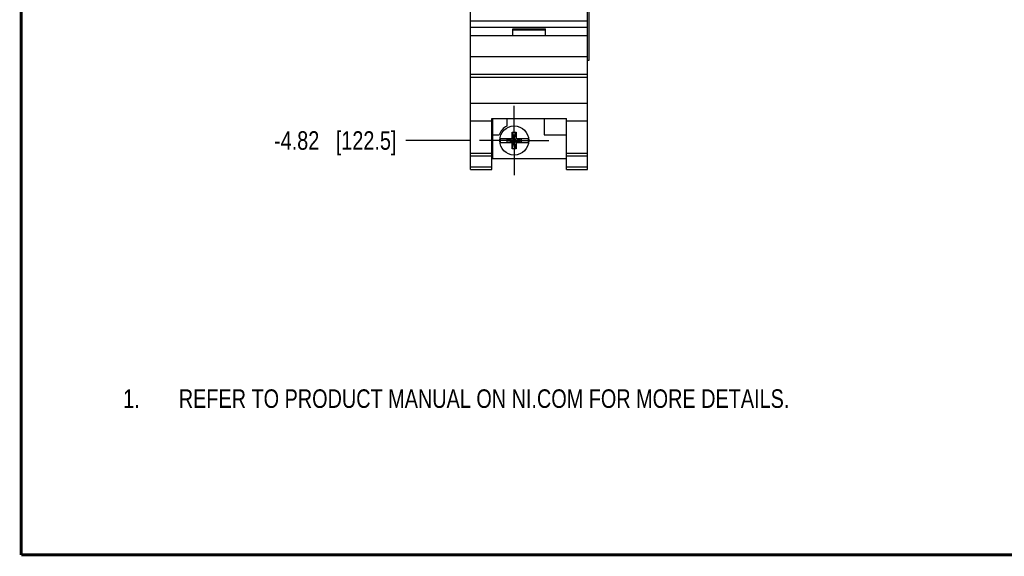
# Model space of a CAD drawing. Header units: inches. Extents: x 0.2 to 16.8, y 0.2 to 10.8.
# Tile 1 of 12: x 0.2 to 6.9, y 0.2 to 3.9. Entities that reach past the tile are written whole.
import ezdxf

# ---------------------------------------------------------------- set-up
doc = ezdxf.new("R2010")
doc.units = ezdxf.units.IN
doc.header["$LTSCALE"] = 0.935
doc.header["$MEASUREMENT"] = 0
doc.linetypes.add('CENTER', pattern=[0.6, 0.375, -0.075, 0.075, -0.075])
doc.layers.get('0').update_dxf_attribs({"linetype": 'CONTINUOUS'})
doc.layers.add('DEFAULT_1', color=7, linetype='CENTER')
doc.layers.add('DIMENSIONS', color=7, linetype='CONTINUOUS')
doc.styles.get("Standard").update_dxf_attribs({"font": 'txt', "width": 0.8})
doc.dimstyles.new('DIMSTYLE_1', dxfattribs={"dimtxt": 0.125, "dimasz": 0.18, "dimexe": 0.125, "dimexo": 0.0625, "dimgap": 0.09, "dimtad": 0, "dimtih": 1, "dimtoh": 1, "dimzin": 4, "dimdsep": 46, "dimtxsty": 'STANDARD', "dimblk": '_FILLED', "dimblk1": '_FILLED', "dimblk2": '_FILLED', "dimcen": 0.09, "dimadec": 0, "dimazin": 0, "dimtp": 0.005, "dimtm": 0.005, "dimtfac": 1, "dimtofl": 0, "dimtmove": 0, "dimatfit": 3, "dimldrblk": '_FILLED', "dimfxl": 1, "dimtolj": 1, "dimtzin": 4, "dimarcsym": 0})

# ---------------------------------------------------------------- blocks, each defined once
blk = doc.blocks.new('SYMBOL_16_BL0', base_point=(3.6751, 1.3124))
at = {"color": 2, "linetype": 'CONTINUOUS', "width": 0.8}
for s, p in [('1.', (0.9376, 1.2498)), ('REFER TO PRODUCT MANUAL ON NI.COM FOR MORE DETAILS.', (1.3125, 1.25))]:
    blk.add_text(s, height=0.125, dxfattribs=at).set_placement(p)
blk = doc.blocks.new('*D13')
at = {"layer": 'DIMENSIONS', "color": 2, "linetype": 'CONTINUOUS'}
blk.add_line((3.2774, 3.054), (2.8424, 3.054), dxfattribs=at)
at = {"layer": 'DIMENSIONS', "color": 2, "linetype": 'CONTINUOUS', "insert": (2.7799, 3.1165), "char_height": 0.125, "width": 1.325, "attachment_point": 3, "line_spacing_factor": 0.9}
blk.add_mtext('-4.82{\\Ftxt.shx;\\W1.000000;\\H0.125000; }[122.5]', dxfattribs=at)
blk = doc.blocks.new('_FILLED')
at = {"color": 0, "linetype": 'BYBLOCK'}
blk.add_solid([(0, 0), (-1, 0.174), (-1, -0.174)], dxfattribs=at)

msp = doc.modelspace()

# ---------------------------------------------------------------- linework, layer by layer
at = {"color": 7, "linetype": 'CONTINUOUS'}
for p, q in [((3.2799, 2.859), (3.2799, 7.9969)), ((4.0679, 2.859), (4.0679, 7.9969)), ((4.0796, 3.5969), (4.0796, 7.5969)), ((3.2799, 3.861), (4.0679, 3.861)), ((3.2799, 3.818), (4.0679, 3.818)), ((3.5639, 3.808), (3.7839, 3.808)), ((3.5639, 3.761), (3.5639, 3.808)), ((3.5639, 3.801), (3.7839, 3.801)), ((3.7839, 3.761), (3.7839, 3.808)), ((4.0679, 3.761), (3.2799, 3.761)), ((3.2799, 3.621), (4.0679, 3.621)), ((4.0679, 3.5969), (4.0796, 3.5969)), ((3.2799, 3.501), (4.0679, 3.501)), ((3.2799, 3.4815), (4.0679, 3.4815)), ((3.2799, 3.3057), (4.0679, 3.3057)), ((3.4219, 3.2013), (3.9259, 3.2013)), ((3.4219, 2.859), (3.4219, 3.2013)), ((3.4279, 3.2013), (3.4279, 2.932)), ((3.5249, 3.2013), (3.5249, 3.1514)), ((3.7749, 3.2013), (3.7749, 3.092)), ((3.9259, 2.859), (3.9259, 3.2013)), ((3.2799, 3.186), (3.4219, 3.186)), ((3.9259, 3.186), (4.0679, 3.186)), ((3.4279, 3.092), (3.4717, 3.092)), ((3.4792, 3.0678), (3.5621, 3.0678)), ((3.5253, 3.0423), (3.6224, 3.0657)), ((3.5621, 3.0657), (3.5253, 3.0657)), ((3.5253, 3.0657), (3.6224, 3.0423)), ((3.5253, 3.0423), (3.5253, 3.0657)), ((3.5601, 3.1111), (3.5876, 3.1111)), ((3.5876, 2.9969), (3.5601, 3.1111)), ((3.5601, 3.0678), (3.5601, 3.1111)), ((3.5601, 2.9969), (3.5876, 3.1111)), ((3.5621, 3.0678), (3.5621, 3.0657)), ((3.5856, 3.0423), (3.5621, 3.0657)), ((3.5621, 3.0423), (3.5856, 3.0657)), ((3.5856, 3.0678), (3.6685, 3.0678)), ((3.5856, 3.0678), (3.5856, 3.0657)), ((3.6224, 3.0657), (3.5856, 3.0657)), ((3.5876, 3.1111), (3.5876, 3.0678)), ((3.6224, 3.0423), (3.6224, 3.0657)), ((3.7749, 3.092), (3.9259, 3.092)), ((3.4792, 3.0402), (3.5621, 3.0402)), ((3.5253, 3.0423), (3.5621, 3.0423)), ((3.5601, 2.9969), (3.5601, 3.0402)), ((3.5876, 2.9969), (3.5601, 2.9969)), ((3.5621, 3.0402), (3.5621, 3.0423)), ((3.5856, 3.0423), (3.6224, 3.0423)), ((3.5856, 3.0402), (3.5856, 3.0423)), ((3.5856, 3.0402), (3.6685, 3.0402)), ((3.5876, 3.0402), (3.5876, 2.9969)), ((3.2799, 2.969), (3.4219, 2.969)), ((3.2799, 2.9498), (3.4219, 2.9498)), ((3.4279, 2.932), (3.9259, 2.932)), ((3.9259, 2.969), (4.0679, 2.969)), ((3.9259, 2.9498), (4.0679, 2.9498)), ((3.2799, 2.8769), (3.4219, 2.8769)), ((3.2799, 2.859), (3.4219, 2.859)), ((3.9259, 2.8769), (4.0679, 2.8769)), ((3.9259, 2.859), (4.0679, 2.859))]:
    msp.add_line(p, q, dxfattribs=at)
at = {"color": 7, "linetype": 'CONTINUOUS', "const_width": 0.02}
for points in [[(0.25, 10.7586), (0.25, 0.2586)], [(0.25, 0.2586), (16.75, 0.2586)]]:
    msp.add_lwpolyline(points, dxfattribs=at)
at = {"color": 7, "linetype": 'CONTINUOUS'}
msp.add_circle((3.5739, 3.054), 0.098, dxfattribs=at)
for radius, start, end in [(0.109, 116.71426, 159.59683), (0.0956, 171.71661, 188.28339), (0.0956, 351.71661, 8.28339)]:
    msp.add_arc((3.5739, 3.054), radius, start, end, dxfattribs=at)
at = {"layer": 'DEFAULT_1', "color": 7, "linetype": 'CENTER'}
for q in [(3.5739, 3.288), (3.3399, 3.054), (3.8079, 3.054), (3.5739, 2.82)]:
    msp.add_line((3.5739, 3.054), q, dxfattribs=at)

# ---------------------------------------------------------------- block references
at = {"color": 2, "linetype": 'CONTINUOUS'}
msp.add_blockref('SYMBOL_16_BL0', (3.6751, 1.3124), dxfattribs=at)

# ---------------------------------------------------------------- dimensions: what is measured, and where the dimension line sits
at = {"layer": 'DIMENSIONS', "color": 2, "linetype": 'CONTINUOUS'}
dim = msp.add_ordinate_dim(feature_location=(3.2774, 3.054), offset=(-0.435, 0), dtype=0, origin=(3.3399, 7.8749), text='-<>', dimstyle='DIMSTYLE_1', override={"dimtad": 1, "dimtih": 0, "dimtoh": 0}, dxfattribs=at)
dim.commit()
dim.dimension.update_dxf_attribs({"geometry": '*D13', "text_midpoint": (2.1174, 3.054)})

doc.saveas('drawing.dxf')
